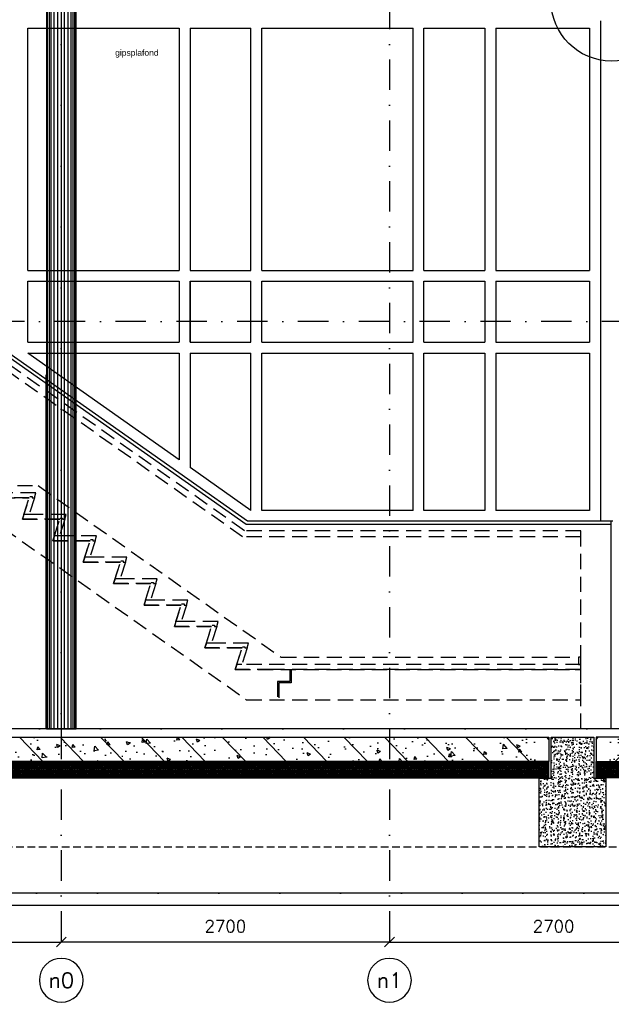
# Model space of a CAD drawing. Extents: x 0 to 317513, y 0 to 193913.
# Tile 17 of 69: x 183177 to 188044, y 90181 to 98276. Entities that reach past the tile are written whole.
import ezdxf
from ezdxf.enums import TextEntityAlignment as Align

# ---------------------------------------------------------------- set-up
doc = ezdxf.new("R2010")
doc.units = 0
doc.header["$LTSCALE"] = 20
doc.header["$MEASUREMENT"] = 0
doc.header["$PDSIZE"] = -1
for name, pattern in [('DASHDOT', [25, 12.5, -6.25, 0, -6.25]), ('DD1', [2.66667, 1.66667, -0.5, 0, -0.5]), ('HIDDEN', [9.375, 6.25, -3.125]), ('HIDDEN2', [4.6875, 3.125, -1.5625])]:
    doc.linetypes.add(name, pattern=pattern)
doc.layers.get('0').update_dxf_attribs({"linetype": 'CONTINUOUS'})
doc.layers.get('DEFPOINTS').update_dxf_attribs({"linetype": 'CONTINUOUS'})
for name, color, linetype in [('_DETAILNUMMERS', 4, 'CONTINUOUS'), ('A--01A1_ACEER', 1, 'CONTINUOUS'), ('A--A23--_F--3-', 9, 'CONTINUOUS'), ('A--L$7A3-_STRAMIEN', 3, 'CONTINUOUS'), ('A--L13D2_VLOEREN', 2, 'CONTINUOUS'), ('A--L21--_F-23-', 4, 'CONTINUOUS'), ('A--L22D2_BINNENWAND', 2, 'CONTINUOUS'), ('A--L23--', 7, 'CONTINUOUS'), ('A--L24A1_TRAPPEN', 1, 'CONTINUOUS'), ('A--L24DC1_TRAPPEN', 1, 'HIDDEN'), ('A--L28_KONSTRUKTIES', 4, 'CONTINUOUS'), ('A--L28DC1_KONSTRUKTIES', 1, 'HIDDEN2'), ('A--L31--', 2, 'CONTINUOUS'), ('A--M$1A-_F123-', 1, 'CONTINUOUS'), ('A--T$1A-_F123_20', 1, 'CONTINUOUS'), ('A--T$7A-_STRAMIEN', 2, 'CONTINUOUS'), ('HOUTENAFDEKKER', 2, 'CONTINUOUS'), ('KOLOMMEN', 3, 'CONTINUOUS'), ('PUIACHTERGROND', 9, 'CONTINUOUS'), ('STRAMIEN', 8, 'DD1')]:
    doc.layers.add(name, color=color, linetype=linetype)
doc.styles.add('ALFA-0_25', font='ROMANS')
doc.styles.add('EB2', font='ARIAL.TTF')
doc.styles.add('HIEMSTRA', font='romans.shx')
doc.dimstyles.get("Standard").update_dxf_attribs({"dimscale": 40, "dimtxt": 2.5, "dimasz": 2, "dimexe": 0.3, "dimexo": 0.3, "dimgap": 2, "dimtad": 1, "dimdec": 0, "dimzin": 0, "dimdsep": 46, "dimtxsty": 'HIEMSTRA', "dimblk1": 'OBLIQUE', "dimblk2": 'OBLIQUE', "dimsah": 1, "dimcen": 0.09, "dimdle": 0.3, "dimclrd": 1, "dimclre": 1, "dimclrt": 3, "dimadec": 0, "dimazin": 0, "dimtfac": 1, "dimtdec": 4, "dimtix": 1, "dimtmove": 2, "dimatfit": 3, "dimldrblk": 'OBLIQUE', "dimfxl": 0, "dimtvp": 625, "dimtolj": 1, "dimtzin": 0, "dimarcsym": 0})

# ---------------------------------------------------------------- blocks, each defined once
blk = doc.blocks.new('_OBLIQUE')
at = {"color": 0, "linetype": 'ByBlock'}
blk.add_line((-0.5, -0.5), (0.5, 0.5), dxfattribs=at)
blk = doc.blocks.new('*D335')
at = {"color": 1, "linetype": 'ByBlock'}
for p, q in [((180819.1, 90705), (180819.1, 90693)), ((180819.1, 90693), (183519.1, 90693)), ((183519.1, 90705), (183519.1, 90693))]:
    blk.add_line(p, q, dxfattribs=at)
at = {"layer": 'DEFPOINTS', "color": 0, "linetype": 'ByBlock'}
for p in [(180819.1, 90693), (183519.1, 90693), (183519.1, 90693)]:
    blk.add_point(p, dxfattribs=at)
at = {"color": 1, "linetype": 'ByBlock', "xscale": 80, "yscale": 80, "zscale": 80, "rotation": 180}
blk.add_blockref('_OBLIQUE', (180819.1, 90693), dxfattribs=at)
at = {"color": 1, "linetype": 'ByBlock', "xscale": 80, "yscale": 80, "zscale": 80}
blk.add_blockref('_OBLIQUE', (183519.1, 90693), dxfattribs=at)
at = {"color": 3, "linetype": 'ByBlock', "insert": (182169.1, 90823), "char_height": 100, "attachment_point": 5, "style": 'HIEMSTRA'}
blk.add_mtext('\\A1;2700', dxfattribs=at)
blk = doc.blocks.new('*D337')
at = {"color": 1, "linetype": 'ByBlock'}
for p, q in [((186219.1, 90705), (186219.1, 90693)), ((186219.1, 90693), (188919.1, 90693)), ((188919.1, 90705), (188919.1, 90693))]:
    blk.add_line(p, q, dxfattribs=at)
at = {"layer": 'DEFPOINTS', "color": 0, "linetype": 'ByBlock'}
for p in [(186219.1, 90693), (188919.1, 90693), (188919.1, 90693)]:
    blk.add_point(p, dxfattribs=at)
at = {"color": 1, "linetype": 'ByBlock', "xscale": 80, "yscale": 80, "zscale": 80, "rotation": 180}
blk.add_blockref('_OBLIQUE', (186219.1, 90693), dxfattribs=at)
at = {"color": 1, "linetype": 'ByBlock', "xscale": 80, "yscale": 80, "zscale": 80}
blk.add_blockref('_OBLIQUE', (188919.1, 90693), dxfattribs=at)
at = {"color": 3, "linetype": 'ByBlock', "insert": (187569.1, 90823), "char_height": 100, "attachment_point": 5, "style": 'HIEMSTRA'}
blk.add_mtext('\\A1;2700', dxfattribs=at)
blk = doc.blocks.new('*D338')
at = {"color": 1, "linetype": 'ByBlock'}
for p, q in [((183519.1, 90705), (183519.1, 90693)), ((186219.1, 90693), (183519.1, 90693)), ((186219.1, 90705), (186219.1, 90693))]:
    blk.add_line(p, q, dxfattribs=at)
at = {"layer": 'DEFPOINTS', "color": 0, "linetype": 'ByBlock'}
for p in [(183519.1, 90693), (183519.1, 90693), (186219.1, 90693)]:
    blk.add_point(p, dxfattribs=at)
at = {"color": 1, "linetype": 'ByBlock', "xscale": 80, "yscale": 80, "zscale": 80, "rotation": 180}
blk.add_blockref('_OBLIQUE', (183519.1, 90693), dxfattribs=at)
at = {"color": 1, "linetype": 'ByBlock', "xscale": 80, "yscale": 80, "zscale": 80}
blk.add_blockref('_OBLIQUE', (186219.1, 90693), dxfattribs=at)
at = {"color": 3, "linetype": 'ByBlock', "insert": (184869.1, 90823), "char_height": 100, "attachment_point": 5, "style": 'HIEMSTRA'}
blk.add_mtext('\\A1;2700', dxfattribs=at)

msp = doc.modelspace()

# ---------------------------------------------------------------- hatches: boundary and pattern name
at = {"layer": 'A--A23--_F--3-'}
h = msp.add_hatch(dxfattribs=at)
h.set_pattern_fill('ALFABET', color=256, scale=40, angle=1, style=0, pattern_type=2)
h.set_pattern_definition([(134, (205467.43, 93821.48), (172.6416, 166.718), []), (129, (205467.43, 93821.48), (-287.2984, -20.0899), [30, -330]), (184, (205467.43, 93821.48), (60.743, 299.8624), [24, -264]), (78.5486, (205443.5, 93819.8), (-226.5556, 279.7724), [25.496, -280.457]), (132.8158, (205468.83, 93901.46), (-427.987, -58.747), [45, -495]), (82.3644, (205433.16, 93896.57), (-367.008, 396.113), [38.244, -420.685]), (187.8158, (205468.83, 93901.46), (-367.0076, 396.113), [36, -396]), (158, (205428.49, 93882.17), (-241.5371, -156.856), [30, -330]), (213, (205428.5, 93882.17), (-92.249, 291.7144), [24, -264]), (107.5486, (205408.36, 93869.1), (-333.7863, 134.858), [25.496, -280.457]), (141.5, (205467.43, 93821.48), (-2.5393, 133.22215), [0, -260.8, 0, -268, 0, -265]), (171.5, (205467.43, 93821.48), (-102.4584, 159.5771), [0, -152.8, 0, -254.8, 0, -101]), (211.5, (205556.62, 93819.92), (-213.6539, -5.294), [0, -100, 0, -312, 0, -414]), (221.5, (205596.61, 93819.22), (-232.5401, 44.1071), [0, -130, 0, -207.2, 0, -294]), (221.5, (205596.61, 93819.22), (-232.5401, 44.1071), [0, -130, 0, -207.2, 0, -294])])
h.paths.add_polyline_path([(187529.1, 92175.9), (182519.1, 92175.9), (182519.1, 92375.9), (187529.1, 92375.9)])
h = msp.add_hatch(dxfattribs=at)
h.set_pattern_fill('AR-CONC', color=256, scale=10, style=0, pattern_type=2)
h.set_pattern_definition([(50, (12305, 0), (71.726018, -6.275213), [7.5, -82.5]), (355, (12305, 0), (-13.875133, 75.219213), [6, -66]), (100.4514, (12310.98, -0.52), (57.850938, 68.943954), [6.37402, -70.11421]), (46.1842, (12305, 20), (106.724105, -16.5519), [11.25, -123.75]), (96.6356, (12313.89, 18.62), (93.46627, 97.411787), [9.56103, -105.1713]), (351.1842, (12305, 20), (93.466195, 97.41186), [9, -99]), (21, (12315, 15), (59.690705, -40.261889), [7.5, -82.5]), (326, (12315, 15), (24.331533, 72.515005), [6, -66]), (71.4514, (12319.974, 11.645), (84.022263, 32.25305), [6.37402, -70.11421]), (37.5, (12305, 0), (1.2159855, 33.2893854), [0, -65.2, 0, -67, 0, -66.25]), (7.5, (12305, 0), (26.306954, 39.441171), [0, -38.2, 0, -63.7, 0, -25.25]), (327.5, (12282.7, 0), (53.3822436, -2.255487), [0, -25, 0, -78, 0, -103.5]), (317.5, (12272.7, 0), (58.318617, 10.010498), [0, -32.5, 0, -51.8, 0, -73.5])])
h.paths.add_polyline_path([(187549.1, 92375.9), (187899.1, 92375.9), (187899.1, 92040.9), (187999.1, 92040.9), (187999.1, 91475.9), (187449.1, 91475.9), (187449.1, 92040.9), (187549.1, 92040.9)])
h = msp.add_hatch(dxfattribs=at)
h.set_pattern_fill('ALFABET', color=256, scale=40, angle=1, style=0, pattern_type=2)
h.set_pattern_definition([(46, (169980.76, 93821.48), (-172.6416, 166.718), []), (51, (169980.76, 93821.48), (287.2984, -20.0899), [30, -330]), (356, (169980.76, 93821.48), (-60.743, 299.8624), [24, -264]), (101.4514, (170004.7, 93819.8), (226.5556, 279.7724), [25.496, -280.457]), (47.1842, (169979.36, 93901.46), (427.987, -58.747), [45, -495]), (97.6356, (170015.03, 93896.57), (367.008, 396.113), [38.244, -420.685]), (352.1842, (169979.36, 93901.46), (367.0076, 396.113), [36, -396]), (22, (170019.7, 93882.17), (241.5371, -156.856), [30, -330]), (327, (170019.7, 93882.17), (92.249, 291.7144), [24, -264]), (72.4514, (170039.83, 93869.1), (333.7863, 134.858), [25.496, -280.457]), (38.5, (169980.76, 93821.48), (2.5393, 133.22215), [0, -260.8, 0, -268, 0, -265]), (8.5, (169980.76, 93821.48), (102.4584, 159.5771), [0, -152.8, 0, -254.8, 0, -101]), (328.5, (169891.57, 93819.92), (213.6539, -5.294), [0, -100, 0, -312, 0, -414]), (318.5, (169851.58, 93819.22), (232.5401, 44.1071), [0, -130, 0, -207.2, 0, -294]), (318.5, (169851.58, 93819.22), (232.5401, 44.1071), [0, -130, 0, -207.2, 0, -294])])
h.paths.add_polyline_path([(187919.1, 92175.9), (192929.1, 92175.9), (192929.1, 92375.9), (187919.1, 92375.9)])
h = msp.add_hatch(dxfattribs=at)
h.set_pattern_fill('ALFAKRS', color=256, scale=10, style=0, pattern_type=2)
h.set_pattern_definition([(135, (251939.675, 10), (7.0710678, 7.0710678), []), (45, (251939.675, 10), (7.0710678, -7.0710678), [])])
h.paths.add_polyline_path([(182619.1, 92043.9), (187529.1, 92043.9), (187529.1, 92175.9), (182519.1, 92175.9), (182519.1, 92055.9), (182619.1, 92055.9)])
h = msp.add_hatch(dxfattribs=at)
h.set_pattern_fill('ALFAKRS', color=256, scale=10, style=0, pattern_type=2)
h.set_pattern_definition([(45, (123508.517, 10), (-7.0710678, 7.0710678), []), (135, (123508.517, 10), (-7.0710678, -7.0710678), [])])
h.paths.add_polyline_path([(192829.1, 92043.9), (187919.1, 92043.9), (187919.1, 92175.9), (192929.1, 92175.9), (192929.1, 92055.9), (192829.1, 92055.9)])

# ---------------------------------------------------------------- linework, layer by layer
at = {"layer": '_DETAILNUMMERS'}
msp.add_circle((188044.65, 98432.4), 496.01, dxfattribs=at)
at = {"layer": 'A--01A1_ACEER'}
msp.add_lwpolyline([(187772.68, 92974.86), (187792.68, 92974.86), (187792.68, 93034.86), (187772.68, 93034.86)], close=True, dxfattribs=at)
at = {"layer": 'A--L$7A3-_STRAMIEN', "linetype": 'Continuous', "extrusion": (0, 0, -1)}
for centre in [(183519.1, 90378.29), (186219.1, 90378.29)]:
    msp.add_ellipse(centre, major_axis=(-127.28, 127.28), ratio=1, dxfattribs=at)
at = {"layer": 'A--L13D2_VLOEREN'}
msp.add_line((220880.98, 92445.9), (180579.34, 92445.9), dxfattribs=at)
at = {"layer": 'A--L21--_F-23-', "linetype": 'Continuous'}
for points in [[(187529.1, 92175.9), (182519.1, 92175.9), (182519.1, 92375.9), (187529.1, 92375.9)], [(187549.1, 92375.9), (187899.1, 92375.9), (187899.1, 92040.9), (187999.1, 92040.9), (187999.1, 91475.9), (187449.1, 91475.9), (187449.1, 92040.9), (187549.1, 92040.9), (187549.1, 92375.9)], [(187919.1, 92175.9), (192929.1, 92175.9), (192929.1, 92375.9), (187919.1, 92375.9)]]:
    msp.add_lwpolyline(points, close=True, dxfattribs=at)
at = {"layer": 'A--L22D2_BINNENWAND'}
for p, q in [((183244.38, 96215.42), (183244.38, 98205.9)), ((183244.38, 98205.9), (184488.49, 98205.9)), ((184488.49, 98205.9), (184488.49, 96215.42)), ((184578.49, 98205.9), (184578.49, 96215.42)), ((184578.49, 98205.9), (185078.49, 98205.9)), ((185078.49, 96215.42), (185078.49, 98205.9)), ((185168.49, 96215.42), (185168.49, 98205.9)), ((185168.49, 98205.9), (186412.6, 98205.9)), ((186412.6, 96215.42), (186412.6, 98205.9)), ((186502.6, 96215.42), (186502.6, 98205.9)), ((186502.6, 98205.9), (187002.6, 98205.9)), ((187002.6, 98205.9), (187002.6, 96215.42)), ((187092.6, 98205.9), (187092.6, 96215.42)), ((187092.6, 98205.9), (187863.86, 98205.9)), ((187863.86, 98205.9), (187863.86, 96215.42)), ((187953.86, 98265.87), (187953.86, 94151.86)), ((183244.38, 96215.42), (184488.49, 96215.42)), ((184578.49, 96215.42), (185078.49, 96215.42)), ((185168.49, 96215.42), (186412.6, 96215.42)), ((186502.6, 96215.42), (187002.6, 96215.42)), ((187092.6, 96215.42), (187863.86, 96215.42)), ((183244.38, 95625.42), (183244.38, 96125.42)), ((184488.49, 96125.42), (184488.49, 95625.42)), ((184578.49, 96125.42), (184578.49, 95625.42)), ((184578.49, 95625.42), (184578.49, 96125.42)), ((185078.49, 95625.42), (185078.49, 96125.42)), ((185168.49, 95625.42), (185168.49, 96125.42)), ((186412.6, 95625.42), (186412.6, 96125.42)), ((186502.6, 95625.42), (186502.6, 96125.42)), ((187002.6, 96125.42), (187002.6, 95625.42)), ((187092.6, 96125.42), (187092.6, 95625.42)), ((187863.86, 96125.42), (187863.86, 95625.42)), ((184488.49, 95535.42), (184488.49, 94657.97)), ((184578.49, 95535.42), (184578.49, 94594.5)), ((185078.49, 94241.86), (185078.49, 95535.42)), ((185168.49, 94241.86), (185168.49, 95535.42)), ((186412.6, 94241.86), (186412.6, 95535.42)), ((186502.6, 94241.86), (186502.6, 95535.42)), ((187002.6, 95535.42), (187002.6, 94241.86)), ((187092.6, 95535.42), (187092.6, 94241.86)), ((187863.86, 95535.42), (187863.86, 94241.86)), ((188042.68, 92445.9), (188042.68, 94151.86))]:
    msp.add_line(p, q, dxfattribs=at)
at = {"layer": 'A--L23--'}
for points in [[(182619.1, 92043.9), (187529.1, 92043.9), (187529.1, 92175.9), (182519.1, 92175.9), (182519.1, 92055.9), (182619.1, 92055.9), (182619.1, 92043.9)], [(192829.1, 92043.9), (187919.1, 92043.9), (187919.1, 92175.9), (192929.1, 92175.9), (192929.1, 92055.9), (192829.1, 92055.9), (192829.1, 92043.9)]]:
    msp.add_lwpolyline(points, close=True, dxfattribs=at)
at = {"layer": 'A--L24A1_TRAPPEN'}
msp.add_line((187792.68, 94024.86), (187792.68, 94074.86), dxfattribs=at)
at = {"layer": 'A--L24DC1_TRAPPEN'}
for p, q in [((185025.52, 94074.86), (183025.52, 95485.42)), ((185009.66, 94024.86), (183009.66, 95435.42)), ((181470.3, 94445.42), (183328.13, 94445.42)), ((183328.13, 94445.42), (185328.13, 93034.86)), ((187792.68, 94074.86), (185025.52, 94074.86)), ((187792.68, 92445.9), (187792.68, 94124.86)), ((187792.68, 94024.86), (185009.66, 94024.86)), ((185328.13, 93034.86), (187763.68, 93034.86))]:
    msp.add_line(p, q, dxfattribs=at)
for points in [[(183278.85, 94345.42), (183298.35, 94345.42), (183309.1, 94385.42), (181339.2, 94385.42), (181326.39, 94345.42), (183256.22, 94345.42)], [(183043.99, 94095.42), (185043.99, 92684.86), (186810.54, 92684.86), (187792.68, 92684.86), (187792.68, 92934.86), (185256.22, 92934.86), (184949.77, 92934.86), (185006.22, 93111.18), (184699.77, 93111.18), (184756.22, 93287.5), (184449.77, 93287.5), (184506.22, 93463.82), (184199.77, 93463.82), (184199.77, 93463.82), (184199.77, 93463.82), (184199.77, 93463.82), (184256.22, 93640.14), (183949.77, 93640.14), (184006.22, 93816.46), (183699.77, 93816.46), (183756.22, 93992.78), (183449.77, 93992.78), (183506.22, 94169.1), (183199.77, 94169.1), (183256.22, 94345.42), (181326.39, 94345.42)], [(183528.85, 94169.1), (183548.35, 94169.1), (183559.1, 94209.1), (183212.58, 94209.1), (183199.77, 94169.1), (183506.22, 94169.1)], [(183778.85, 93992.78), (183798.35, 93992.78), (183809.1, 94032.78), (183462.58, 94032.78), (183449.77, 93992.78), (183756.22, 93992.78)], [(184028.85, 93816.46), (184048.35, 93816.46), (184059.1, 93856.46), (183712.58, 93856.46), (183699.77, 93816.46), (184006.22, 93816.46)], [(184278.85, 93640.14), (184298.35, 93640.14), (184309.1, 93680.14), (183962.58, 93680.14), (183949.77, 93640.14), (184256.22, 93640.14)], [(184528.85, 93463.82), (184548.35, 93463.82), (184559.1, 93503.82), (184212.58, 93503.82), (184199.77, 93463.82), (184506.22, 93463.82)], [(184778.85, 93287.5), (184798.35, 93287.5), (184809.1, 93327.5), (184462.58, 93327.5), (184449.77, 93287.5), (184756.22, 93287.5)], [(185028.85, 93111.18), (185048.35, 93111.18), (185059.1, 93151.18), (184712.58, 93151.18), (184699.77, 93111.18), (185006.22, 93111.18)], [(187745.98, 92934.86), (187792.68, 92934.86), (187792.68, 92974.86), (184962.58, 92974.86), (184949.77, 92934.86), (187792.68, 92934.86)], [(185398.99, 92934.86), (185398.99, 92834.86), (185298.99, 92834.86), (185298.99, 92684.86)], [(185408.99, 92934.86), (185408.99, 92824.86), (185308.99, 92824.86), (185308.99, 92684.86)]]:
    msp.add_lwpolyline(points, dxfattribs=at)
for points in [[(183212.58, 94209.1), (183259.42, 94355.42), (183278.85, 94355.42), (183278.85, 94345.42), (183298.35, 94345.42), (183253.99, 94209.1)], [(183462.58, 94032.78), (183509.42, 94179.1), (183528.85, 94179.1), (183528.85, 94169.1), (183548.35, 94169.1), (183503.99, 94032.78)], [(183712.58, 93856.46), (183759.42, 94002.78), (183778.85, 94002.78), (183778.85, 93992.78), (183798.35, 93992.78), (183753.99, 93856.46)], [(183962.58, 93680.14), (184009.42, 93826.46), (184028.85, 93826.46), (184028.85, 93816.46), (184048.35, 93816.46), (184003.99, 93680.14)], [(184212.58, 93503.82), (184259.42, 93650.14), (184278.85, 93650.14), (184278.85, 93640.14), (184298.35, 93640.14), (184253.99, 93503.82)], [(184462.58, 93327.5), (184509.42, 93473.82), (184528.85, 93473.82), (184528.85, 93463.82), (184548.35, 93463.82), (184503.99, 93327.5)], [(184712.58, 93151.18), (184759.42, 93297.5), (184778.85, 93297.5), (184778.85, 93287.5), (184798.35, 93287.5), (184753.99, 93151.18)], [(184962.58, 92974.86), (185009.42, 93121.18), (185028.85, 93121.18), (185028.85, 93111.18), (185048.35, 93111.18), (185003.99, 92974.86)]]:
    msp.add_lwpolyline(points, close=True, dxfattribs=at)
at = {"layer": 'A--L28_KONSTRUKTIES'}
for p, q in [((183396.1, 92445.9), (183396.1, 95355.9)), ((183642.1, 92445.9), (183642.1, 95355.9))]:
    msp.add_line(p, q, dxfattribs=at)
at = {"layer": 'A--L28DC1_KONSTRUKTIES'}
msp.add_line((159429.26, 91475.9), (220470.17, 91475.9), dxfattribs=at)
at = {"layer": 'A--L31--'}
msp.add_lwpolyline([(170944.26, 90995.9), (220669.1, 90995.9), (220669.1, 91095.9), (170944.26, 91095.9)], dxfattribs=at)
at = {"layer": 'HOUTENAFDEKKER'}
for p, q in [((183244.38, 96125.42), (184488.49, 96125.42)), ((184578.49, 96125.42), (185078.49, 96125.42)), ((185168.49, 96125.42), (186412.6, 96125.42)), ((186502.6, 96125.42), (187002.6, 96125.42)), ((187092.6, 96125.42), (187863.86, 96125.42)), ((183244.38, 95625.42), (184488.49, 95625.42)), ((184578.49, 95625.42), (185078.49, 95625.42)), ((185168.49, 95625.42), (186412.6, 95625.42)), ((186502.6, 95625.42), (187002.6, 95625.42)), ((187092.6, 95625.42), (187863.86, 95625.42)), ((185049.94, 94151.86), (183088.23, 95535.42)), ((183244.38, 95535.42), (184488.49, 95535.42)), ((184488.49, 94657.97), (183244.38, 95535.42)), ((184578.49, 95535.42), (185078.49, 95535.42)), ((185168.49, 95535.42), (186412.6, 95535.42)), ((186502.6, 95535.42), (187002.6, 95535.42)), ((187092.6, 95535.42), (187863.86, 95535.42)), ((185041.38, 94124.86), (183079.66, 95508.42)), ((185078.49, 94241.86), (184578.49, 94594.5)), ((186412.6, 94241.86), (185168.49, 94241.86)), ((187002.6, 94241.86), (186502.6, 94241.86)), ((187863.86, 94241.86), (187092.6, 94241.86)), ((188042.68, 94124.86), (185041.38, 94124.86)), ((188057.68, 94151.86), (185049.94, 94151.86))]:
    msp.add_line(p, q, dxfattribs=at)
at = {"layer": 'KOLOMMEN'}
msp.add_lwpolyline([(183396.85, 92445.9), (183641.35, 92445.9), (183641.35, 98985.9), (183396.85, 98985.9)], close=True, dxfattribs=at)
at = {"layer": 'PUIACHTERGROND'}
for p, q in [((183401.85, 92445.9), (183401.85, 98985.9)), ((183406.85, 92445.9), (183406.85, 98985.9)), ((183421.85, 92445.9), (183421.85, 98985.9)), ((183436.85, 92445.9), (183436.85, 98985.9)), ((183461.85, 92445.9), (183461.85, 98985.9)), ((183491.85, 92445.9), (183491.85, 98985.9)), ((183519.1, 98985.9), (183519.1, 92445.9)), ((183546.35, 92445.9), (183546.35, 98985.9)), ((183576.35, 92445.9), (183576.35, 98985.9)), ((183601.35, 92445.9), (183601.35, 98985.9)), ((183616.35, 92445.9), (183616.35, 98985.9)), ((183631.35, 92445.9), (183631.35, 98985.9)), ((183636.35, 92445.9), (183636.35, 98985.9))]:
    msp.add_line(p, q, dxfattribs=at)
at = {"layer": 'STRAMIEN', "linetype": 'DASHDOT'}
for p, q in [((183519.1, 109950.72), (183519.1, 90560.27)), ((186219.1, 109950.72), (186219.1, 90560.27)), ((232225.64, 95795.9), (154278.59, 95795.9)), ((232225.64, 92445.9), (154613.05, 92445.9)), ((189192.19, 91095.9), (154785, 91095.9))]:
    msp.add_line(p, q, dxfattribs=at)

# ---------------------------------------------------------------- texts
at = {"layer": 'A--T$1A-_F123_20', "style": 'EB2'}
msp.add_text('gipsplafond', height=50, dxfattribs=at).set_placement((183962.32, 97979.65))
at = {"layer": 'A--T$7A-_STRAMIEN', "style": 'ALFA-0_25'}
for s, p in [('n0', (183519.1, 90378.29)), ('n1', (186219.1, 90378.29))]:
    msp.add_text(s, height=125, dxfattribs=at).set_placement(p, align=Align.MIDDLE_CENTER)

# ---------------------------------------------------------------- dimensions: what is measured, and where the dimension line sits
at = {"layer": 'A--M$1A-_F123-'}
for base, p1, p2, picture, middle in [((183519.1, 90692.95), (180819.1, 90692.95), (183519.1, 90692.95), '*D335', (182169.1, 90822.95)), ((183519.1, 90692.95), (186219.1, 90692.95), (183519.1, 90692.95), '*D338', (184869.1, 90822.95)), ((188919.1, 90692.95), (186219.1, 90692.95), (188919.1, 90692.95), '*D337', (187569.1, 90822.95))]:
    dim = msp.add_linear_dim(base=base, p1=p1, p2=p2, dimstyle='Standard', override={"dimexe": 0, "dimcen": 0, "dimdle": 0, "dimtfac": 0.75, "dimtvp": 1.5}, dxfattribs=at)
    dim.commit()
    dim.dimension.update_dxf_attribs({"geometry": picture, "text_midpoint": middle})

doc.saveas('drawing.dxf')
